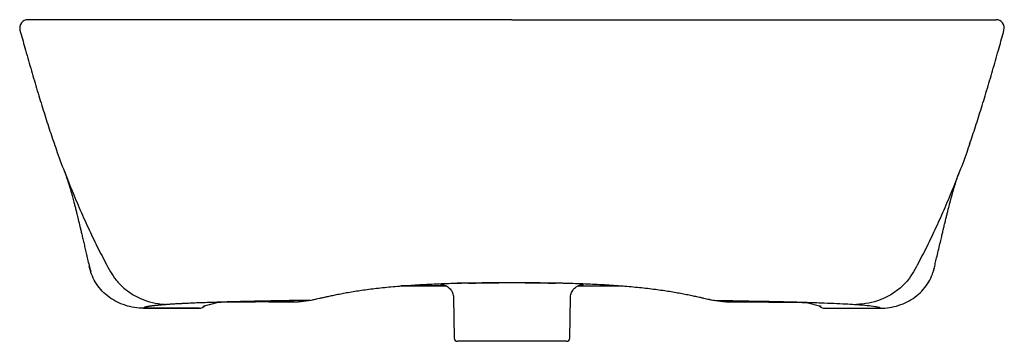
# Model space of a CAD drawing. Header units: millimetres. Extents: x 3968.264 to 3968.861, y 2581.361 to 2581.556.
import ezdxf

# ---------------------------------------------------------------- set-up
doc = ezdxf.new("R2010")
doc.units = ezdxf.units.MM
doc.layers.add('SANINDUSA', color=3, linetype='Continuous')

msp = doc.modelspace()

# ---------------------------------------------------------------- linework, layer by layer
at = {"layer": 'SANINDUSA'}
for p, q in [((3968.26461, 2581.55009), (3968.26462, 2581.55008)), ((3968.86072, 2581.55009), (3968.86073, 2581.55008)), ((3968.4952, 2581.39498), (3968.52282, 2581.39498)), ((3968.52281, 2581.39499), (3968.4953, 2581.39499)), ((3968.53623, 2581.39668), (3968.52951, 2581.39668)), ((3968.60247, 2581.39498), (3968.63011, 2581.39498)), ((3968.60249, 2581.39499), (3968.63001, 2581.39499)), ((3968.43019, 2581.38541), (3968.41527, 2581.38531)), ((3968.41527, 2581.38531), (3968.41531, 2581.3853)), ((3968.41531, 2581.3853), (3968.43022, 2581.38541)), ((3968.43019, 2581.38541), (3968.43022, 2581.38541)), ((3968.43484, 2581.38555), (3968.44089, 2581.38631)), ((3968.52719, 2581.38803), (3968.52762, 2581.36338)), ((3968.59769, 2581.36338), (3968.59812, 2581.38803)), ((3968.68441, 2581.38631), (3968.69047, 2581.38555)), ((3968.69508, 2581.38541), (3968.71, 2581.3853)), ((3968.69512, 2581.38541), (3968.69508, 2581.38541)), ((3968.71003, 2581.38531), (3968.71, 2581.3853)), ((3968.33934, 2581.38149), (3968.37309, 2581.38149)), ((3968.37309, 2581.38149), (3968.33944, 2581.38149)), ((3968.37309, 2581.38149), (3968.37309, 2581.38149)), ((3968.37559, 2581.38282), (3968.384, 2581.38487)), ((3968.74102, 2581.38494), (3968.74972, 2581.38282)), ((3968.75221, 2581.38149), (3968.78597, 2581.38149)), ((3968.75221, 2581.38149), (3968.78587, 2581.38149)), ((3968.75221, 2581.38149), (3968.75221, 2581.38149)), ((3968.59569, 2581.36142), (3968.52962, 2581.36142))]:
    msp.add_line(p, q, dxfattribs=at)
at = {"layer": 'SANINDUSA', "flags": 128}
msp.add_lwpolyline([(3968.73158, 2581.38516), (3968.73354, 2581.38514), (3968.73461, 2581.38513)], dxfattribs=at)
at = {"layer": 'SANINDUSA'}
for centre, radius, start, end in [((3968.26932, 2581.55142), 0.005, 89.98713, 195.73291), ((3968.85598, 2581.55142), 0.005, 344.30109, 90.01288), ((3968.39237, 2581.26557), 0.11959, 89.35035, 94.01525), ((3968.52962, 2581.36342), 0.002, 181, 270), ((3968.59569, 2581.36342), 0.002, 270, 359)]:
    msp.add_arc(centre, radius, start, end, dxfattribs=at)
for centre, major_axis, ratio, start_param, end_param in [((3968.56265, 2581.39589), (0.04346, 0), 0.02295, 2.590497, 3.408309), ((3968.56265, 2581.39589), (0.04346, 0), 0.02295, 2.2243, 2.590497), ((3968.56265, 2581.39589), (0.04346, 0), 0.02295, 0.557753, 0.917293), ((3968.56265, 2581.39589), (0.04346, 0), 0.02295, 6.018077, 6.840938), ((3968.37309, 2581.38649), (0.005, 0), 0.999947, 4.712389, 5.539956), ((3968.75221, 2581.38649), (0.005, 0), 0.999947, 3.884822, 4.712389)]:
    msp.add_ellipse(centre, major_axis=major_axis, ratio=ratio, start_param=start_param, end_param=end_param, dxfattribs=at)
for points, knots in [([(3968.3583, 2581.55642), (3968.35416, 2581.55642), (3968.34589, 2581.55642), (3968.33413, 2581.55642), (3968.32296, 2581.55642), (3968.31253, 2581.55642), (3968.30301, 2581.55642), (3968.29525, 2581.55642), (3968.28852, 2581.55642), (3968.28278, 2581.55642), (3968.2777, 2581.55642), (3968.27373, 2581.55642), (3968.27103, 2581.55642), (3968.26954, 2581.55642), (3968.26947, 2581.55642), (3968.26944, 2581.55642)], [0, 0, 0, 0, 0.080235, 0.160468, 0.243145, 0.326111, 0.409059, 0.491711, 0.553234, 0.631521, 0.710092, 0.788651, 0.866921, 0.942779, 1, 1, 1, 1]), ([(3968.56265, 2581.55642), (3968.55372, 2581.55642), (3968.5448, 2581.55642), (3968.53144, 2581.55642), (3968.52699, 2581.55642), (3968.5181, 2581.55642), (3968.51368, 2581.55642), (3968.4916, 2581.55642), (3968.47414, 2581.55642), (3968.45257, 2581.55642), (3968.44828, 2581.55642), (3968.43975, 2581.55642), (3968.43551, 2581.55642), (3968.42287, 2581.55642), (3968.41454, 2581.55642), (3968.40219, 2581.55642), (3968.3981, 2581.55642), (3968.38997, 2581.55642), (3968.38593, 2581.55642), (3968.37392, 2581.55642), (3968.36604, 2581.55642), (3968.3583, 2581.55642)], [0, 0, 0, 0, 0.125, 0.125, 0.1875, 0.1875, 0.25, 0.25, 0.5, 0.5, 0.5625, 0.5625, 0.625, 0.625, 0.75, 0.75, 0.8125, 0.8125, 0.875, 0.875, 1, 1, 1, 1]), ([(3968.56265, 2581.55642), (3968.57159, 2581.55642), (3968.58051, 2581.55642), (3968.59387, 2581.55642), (3968.59832, 2581.55642), (3968.6072, 2581.55642), (3968.61163, 2581.55642), (3968.63371, 2581.55642), (3968.65117, 2581.55642), (3968.67273, 2581.55642), (3968.67703, 2581.55642), (3968.68556, 2581.55642), (3968.6898, 2581.55642), (3968.70244, 2581.55642), (3968.71077, 2581.55642), (3968.72311, 2581.55642), (3968.7272, 2581.55642), (3968.73533, 2581.55642), (3968.73937, 2581.55642), (3968.75139, 2581.55642), (3968.75926, 2581.55642), (3968.767, 2581.55642)], [0, 0, 0, 0, 0.125, 0.125, 0.1875, 0.1875, 0.25, 0.25, 0.5, 0.5, 0.5625, 0.5625, 0.625, 0.625, 0.75, 0.75, 0.8125, 0.8125, 0.875, 0.875, 1, 1, 1, 1]), ([(3968.767, 2581.55642), (3968.77114, 2581.55642), (3968.77942, 2581.55642), (3968.79117, 2581.55642), (3968.80234, 2581.55642), (3968.81278, 2581.55642), (3968.82229, 2581.55642), (3968.83005, 2581.55642), (3968.83678, 2581.55642), (3968.84252, 2581.55642), (3968.84761, 2581.55642), (3968.85157, 2581.55642), (3968.85428, 2581.55642), (3968.85577, 2581.55642), (3968.85584, 2581.55642), (3968.85587, 2581.55642)], [0, 0, 0, 0, 0.080235, 0.160468, 0.243146, 0.326111, 0.409059, 0.491711, 0.553234, 0.631521, 0.710092, 0.788651, 0.866921, 0.942779, 1, 1, 1, 1]), ([(3968.26451, 2581.55006), (3968.2655, 2581.5465), (3968.26766, 2581.53868), (3968.27101, 2581.52691), (3968.27457, 2581.51473), (3968.27816, 2581.50292), (3968.28176, 2581.49155), (3968.28418, 2581.48441), (3968.28539, 2581.48085)], [0, 0, 0, 0, 0.141707, 0.311278, 0.482867, 0.6555, 0.828203, 1, 1, 1, 1]), ([(3968.83991, 2581.48085), (3968.84112, 2581.48441), (3968.84354, 2581.49155), (3968.84715, 2581.50292), (3968.85073, 2581.51473), (3968.85429, 2581.52691), (3968.85764, 2581.53868), (3968.85981, 2581.54651), (3968.86079, 2581.55007)], [0, 0, 0, 0, 0.17178, 0.344465, 0.517081, 0.688653, 0.858206, 1, 1, 1, 1]), ([(3968.28524, 2581.48146), (3968.28586, 2581.47959), (3968.28803, 2581.47313), (3968.29201, 2581.46285), (3968.29707, 2581.45011), (3968.30146, 2581.43987), (3968.30507, 2581.43186), (3968.30782, 2581.42597), (3968.31063, 2581.42019), (3968.31347, 2581.41454), (3968.31638, 2581.40902), (3968.31923, 2581.40357), (3968.32272, 2581.39825), (3968.32742, 2581.39352), (3968.33309, 2581.38945), (3968.33951, 2581.38637), (3968.34649, 2581.38428), (3968.3514, 2581.38391), (3968.35387, 2581.38373)], [0, 0, 0, 0, 0.042184, 0.146124, 0.249926, 0.353365, 0.405173, 0.456803, 0.508228, 0.559422, 0.610359, 0.661016, 0.711672, 0.767957, 0.824908, 0.882554, 0.940892, 1, 1, 1, 1]), ([(3968.84007, 2581.48146), (3968.83944, 2581.47959), (3968.83727, 2581.47313), (3968.8333, 2581.46285), (3968.82824, 2581.45011), (3968.82385, 2581.43987), (3968.82024, 2581.43186), (3968.81748, 2581.42597), (3968.81468, 2581.42019), (3968.81184, 2581.41454), (3968.80892, 2581.40902), (3968.80607, 2581.40357), (3968.80259, 2581.39825), (3968.79789, 2581.39352), (3968.79221, 2581.38945), (3968.78579, 2581.38637), (3968.77882, 2581.38428), (3968.77391, 2581.38391), (3968.77143, 2581.38373)], [0, 0, 0, 0, 0.042184, 0.146124, 0.249926, 0.353365, 0.405173, 0.456803, 0.508228, 0.559422, 0.610359, 0.661016, 0.711672, 0.767957, 0.824908, 0.882554, 0.940892, 1, 1, 1, 1]), ([(3968.29136, 2581.46458), (3968.29151, 2581.4642), (3968.29178, 2581.46349), (3968.29219, 2581.46236), (3968.29257, 2581.46127), (3968.29293, 2581.46022), (3968.29325, 2581.45926), (3968.29353, 2581.45841), (3968.29378, 2581.45761), (3968.29403, 2581.45683), (3968.29425, 2581.45612), (3968.29446, 2581.45542), (3968.29492, 2581.45392), (3968.29547, 2581.45199), (3968.29626, 2581.44918), (3968.29706, 2581.44619), (3968.29776, 2581.44352), (3968.29834, 2581.44123), (3968.29895, 2581.43882), (3968.29979, 2581.43536), (3968.30062, 2581.43192), (3968.30136, 2581.42881), (3968.30194, 2581.42634), (3968.30264, 2581.4234), (3968.30336, 2581.42034), (3968.3041, 2581.41719), (3968.30488, 2581.41379), (3968.30574, 2581.41018), (3968.30645, 2581.40671), (3968.30711, 2581.40452), (3968.30739, 2581.40359)], [0, 0, 0, 0, 0.059559, 0.112389, 0.15862, 0.198379, 0.231792, 0.25363, 0.271707, 0.287959, 0.304147, 0.320275, 0.336344, 0.411389, 0.477438, 0.542447, 0.586191, 0.629701, 0.673109, 0.716923, 0.761345, 0.781051, 0.800783, 0.820714, 0.843356, 0.870243, 0.900663, 0.934846, 0.972521, 1, 1, 1, 1]), ([(3968.81774, 2581.40293), (3968.81789, 2581.40338), (3968.81825, 2581.40443), (3968.81879, 2581.40689), (3968.81952, 2581.41014), (3968.82041, 2581.41391), (3968.82145, 2581.41827), (3968.82242, 2581.42237), (3968.82321, 2581.42569), (3968.82389, 2581.42857), (3968.82452, 2581.43121), (3968.82514, 2581.4338), (3968.82571, 2581.43618), (3968.82629, 2581.43852), (3968.82681, 2581.44061), (3968.82728, 2581.44249), (3968.82776, 2581.44436), (3968.82827, 2581.44631), (3968.82883, 2581.44839), (3968.82938, 2581.45037), (3968.8299, 2581.45224), (3968.83037, 2581.45386), (3968.83076, 2581.45515), (3968.83107, 2581.45618), (3968.83136, 2581.4571), (3968.83168, 2581.45812), (3968.83205, 2581.45924), (3968.83245, 2581.46045), (3968.8329, 2581.46175), (3968.8334, 2581.46315), (3968.83376, 2581.46409), (3968.83394, 2581.46458)], [0, 0, 0, 0, 0.0245067, 0.0582434, 0.0899365, 0.1201311, 0.1494696, 0.1763882, 0.19914, 0.219321, 0.2454344, 0.2762892, 0.310431, 0.3427748, 0.374251, 0.4031083, 0.4303681, 0.4682234, 0.5101643, 0.5554653, 0.5982588, 0.6372463, 0.6724894, 0.6960048, 0.7242879, 0.757432, 0.7955399, 0.8387242, 0.8871069, 0.9408189, 1, 1, 1, 1]), ([(3968.33944, 2581.38149), (3968.33899, 2581.38149), (3968.33666, 2581.38152), (3968.33242, 2581.38202), (3968.32699, 2581.38353), (3968.32189, 2581.38588), (3968.31731, 2581.38896), (3968.31327, 2581.39282), (3968.31004, 2581.3972), (3968.30777, 2581.40196), (3968.30691, 2581.4052), (3968.30649, 2581.4068)], [0, 0, 0, 0, 0.029977, 0.155327, 0.283949, 0.404725, 0.528666, 0.650534, 0.776252, 0.889985, 1, 1, 1, 1]), ([(3968.78587, 2581.38149), (3968.78631, 2581.38149), (3968.78864, 2581.38152), (3968.79288, 2581.38202), (3968.79832, 2581.38353), (3968.80341, 2581.38588), (3968.80799, 2581.38896), (3968.81204, 2581.39282), (3968.81526, 2581.3972), (3968.81744, 2581.40171), (3968.81823, 2581.4047), (3968.81859, 2581.40603)], [0, 0, 0, 0, 0.030522, 0.158151, 0.289112, 0.412083, 0.538278, 0.662362, 0.790366, 0.906166, 1, 1, 1, 1]), ([(3968.44903, 2581.38817), (3968.44975, 2581.38833), (3968.4513, 2581.38869), (3968.45402, 2581.38929), (3968.45715, 2581.38994), (3968.46059, 2581.39061), (3968.46434, 2581.39128), (3968.46835, 2581.39193), (3968.4726, 2581.39256), (3968.47707, 2581.39315), (3968.48179, 2581.39372), (3968.48673, 2581.39424), (3968.49186, 2581.39473), (3968.49716, 2581.39515), (3968.50261, 2581.39553), (3968.50821, 2581.39586), (3968.51398, 2581.39615), (3968.51989, 2581.39639), (3968.52591, 2581.39659), (3968.53201, 2581.39676), (3968.53814, 2581.39688), (3968.54432, 2581.39699), (3968.55056, 2581.39707), (3968.55668, 2581.39711), (3968.56072, 2581.3971), (3968.56265, 2581.3971)], [0, 0, 0, 0, 0.035679, 0.077051, 0.119198, 0.162169, 0.205955, 0.250364, 0.293787, 0.337702, 0.381959, 0.426414, 0.470916, 0.515281, 0.559314, 0.603577, 0.648129, 0.69284, 0.73757, 0.782157, 0.826536, 0.870368, 0.914604, 0.95917, 1, 1, 1, 1]), ([(3968.53623, 2581.39668), (3968.53718, 2581.3967), (3968.53815, 2581.39672), (3968.54016, 2581.39675), (3968.54118, 2581.39677), (3968.54326, 2581.39681), (3968.54432, 2581.39683), (3968.54649, 2581.39687), (3968.5476, 2581.39689), (3968.54929, 2581.39691), (3968.54986, 2581.39692), (3968.551, 2581.39693), (3968.55157, 2581.39694), (3968.55329, 2581.39696), (3968.55444, 2581.39697), (3968.55792, 2581.397), (3968.56027, 2581.39701), (3968.56503, 2581.39701), (3968.56738, 2581.397), (3968.57087, 2581.39697), (3968.57202, 2581.39696), (3968.57374, 2581.39694), (3968.57431, 2581.39693), (3968.57545, 2581.39692), (3968.57602, 2581.39691), (3968.57771, 2581.39689), (3968.57882, 2581.39687), (3968.58098, 2581.39683), (3968.58204, 2581.39681), (3968.58413, 2581.39677), (3968.58515, 2581.39675), (3968.58715, 2581.39672), (3968.58813, 2581.3967), (3968.58908, 2581.39668)], [0, 0, 0, 0, 0.0625, 0.0625, 0.125, 0.125, 0.1875, 0.1875, 0.25, 0.25, 0.28125, 0.28125, 0.3125, 0.3125, 0.375, 0.375, 0.5, 0.5, 0.625, 0.625, 0.6875, 0.6875, 0.71875, 0.71875, 0.75, 0.75, 0.8125, 0.8125, 0.875, 0.875, 0.9375, 0.9375, 1, 1, 1, 1]), ([(3968.56265, 2581.3971), (3968.56464, 2581.3971), (3968.56874, 2581.39711), (3968.57495, 2581.39706), (3968.58126, 2581.39698), (3968.58747, 2581.39687), (3968.59358, 2581.39675), (3968.59961, 2581.39659), (3968.60557, 2581.39639), (3968.61147, 2581.39614), (3968.61725, 2581.39585), (3968.62289, 2581.39552), (3968.62835, 2581.39514), (3968.63362, 2581.39471), (3968.63873, 2581.39423), (3968.64366, 2581.3937), (3968.6484, 2581.39313), (3968.65292, 2581.39253), (3968.65718, 2581.3919), (3968.66116, 2581.39125), (3968.66491, 2581.39057), (3968.66843, 2581.38989), (3968.67165, 2581.38921), (3968.67427, 2581.38863), (3968.67569, 2581.3883), (3968.67626, 2581.38817)], [0, 0, 0, 0, 0.041879, 0.086794, 0.131536, 0.176012, 0.220086, 0.263818, 0.308262, 0.3529, 0.397608, 0.442221, 0.486599, 0.530688, 0.574753, 0.619279, 0.663865, 0.708311, 0.752471, 0.796201, 0.839493, 0.884179, 0.928165, 0.971254, 1, 1, 1, 1]), ([(3968.5209, 2581.39565), (3968.52089, 2581.39565), (3968.52087, 2581.39566), (3968.521, 2581.39563), (3968.52131, 2581.39557), (3968.52179, 2581.39543), (3968.52246, 2581.39518), (3968.52329, 2581.39477), (3968.52422, 2581.39414), (3968.52516, 2581.39326), (3968.52601, 2581.39215), (3968.52666, 2581.39086), (3968.52709, 2581.38946), (3968.52715, 2581.38849), (3968.52718, 2581.38802)], [0, 0, 0, 0, 0.045203, 0.140848, 0.217931, 0.286316, 0.353105, 0.425057, 0.508403, 0.600625, 0.698091, 0.799115, 0.902192, 1, 1, 1, 1]), ([(3968.59813, 2581.38804), (3968.59813, 2581.38808), (3968.59809, 2581.38864), (3968.59829, 2581.38969), (3968.59873, 2581.39108), (3968.59939, 2581.39228), (3968.60017, 2581.39328), (3968.60102, 2581.39408), (3968.60187, 2581.39468), (3968.60265, 2581.39509), (3968.6033, 2581.39536), (3968.6038, 2581.39552), (3968.60416, 2581.3956), (3968.60437, 2581.39565), (3968.60446, 2581.39566), (3968.60443, 2581.39565), (3968.60443, 2581.39565)], [0, 0, 0, 0, 0.00861, 0.117135, 0.218067, 0.312574, 0.401251, 0.484037, 0.560137, 0.628423, 0.690187, 0.750923, 0.816906, 0.894287, 0.990891, 1, 1, 1, 1]), ([(3968.42881, 2581.38609), (3968.42841, 2581.38609), (3968.4276, 2581.38607), (3968.4264, 2581.38605), (3968.4252, 2581.38603), (3968.42402, 2581.38601), (3968.42283, 2581.38599), (3968.42166, 2581.38597), (3968.42049, 2581.38595), (3968.41933, 2581.38593), (3968.41818, 2581.3859), (3968.41704, 2581.38588), (3968.4159, 2581.38586), (3968.41477, 2581.38584), (3968.41365, 2581.38582), (3968.41254, 2581.38579), (3968.41143, 2581.38577), (3968.41033, 2581.38575), (3968.40923, 2581.38572), (3968.40815, 2581.3857), (3968.40707, 2581.38568), (3968.406, 2581.38565), (3968.40494, 2581.38563), (3968.40228, 2581.38557), (3968.39812, 2581.38547), (3968.39266, 2581.38533), (3968.38746, 2581.38519), (3968.38252, 2581.38504), (3968.37787, 2581.38489), (3968.37351, 2581.38473), (3968.36944, 2581.38457), (3968.36651, 2581.38444), (3968.36453, 2581.38435), (3968.36339, 2581.38429), (3968.36229, 2581.38424), (3968.36121, 2581.38418), (3968.36017, 2581.38413), (3968.35917, 2581.38407), (3968.3582, 2581.38402), (3968.35726, 2581.38396), (3968.35636, 2581.3839), (3968.3555, 2581.38385), (3968.35466, 2581.38379), (3968.35414, 2581.38375), (3968.35387, 2581.38373)], [0, 0, 0, 0, 0.011569, 0.023127, 0.034673, 0.046209, 0.057734, 0.06925, 0.080758, 0.092256, 0.103747, 0.115231, 0.126708, 0.138179, 0.149645, 0.161105, 0.172561, 0.184014, 0.195463, 0.206909, 0.218353, 0.229796, 0.241237, 0.252679, 0.316208, 0.379451, 0.442507, 0.505478, 0.568267, 0.630786, 0.69314, 0.755433, 0.775924, 0.796383, 0.816813, 0.837217, 0.857599, 0.877965, 0.898316, 0.918657, 0.938992, 0.959325, 0.97966, 1, 1, 1, 1]), ([(3968.44021, 2581.38627), (3968.43978, 2581.38626), (3968.43892, 2581.38625), (3968.43763, 2581.38623), (3968.43635, 2581.38621), (3968.43508, 2581.38619), (3968.43381, 2581.38617), (3968.43255, 2581.38615), (3968.4313, 2581.38613), (3968.43005, 2581.38611), (3968.42923, 2581.3861), (3968.42881, 2581.38609)], [0, 0, 0, 0, 0.11132, 0.222575, 0.333771, 0.444912, 0.556005, 0.667054, 0.778066, 0.889046, 1, 1, 1, 1]), ([(3968.43022, 2581.38541), (3968.43065, 2581.38541), (3968.43152, 2581.38542), (3968.43265, 2581.38544), (3968.4336, 2581.38547), (3968.43427, 2581.3855), (3968.43459, 2581.38552), (3968.43483, 2581.38555), (3968.43485, 2581.38556)], [0, 0, 0, 0, 0.204414, 0.414219, 0.62668, 0.848737, 0.987689, 1, 1, 1, 1]), ([(3968.44024, 2581.38628), (3968.44023, 2581.38627), (3968.44022, 2581.38627), (3968.44021, 2581.38627), (3968.44021, 2581.38627), (3968.44021, 2581.38627), (3968.44021, 2581.38627)], [0, 0, 0, 0, 0.000164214, 0.000164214, 0.000164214, 0.000164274, 0.000164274, 0.000164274, 0.000164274]), ([(3968.44021, 2581.38627), (3968.44022, 2581.38627), (3968.44023, 2581.38627), (3968.44024, 2581.38627), (3968.44025, 2581.38627), (3968.44026, 2581.38627), (3968.44026, 2581.38627), (3968.44027, 2581.38627), (3968.44027, 2581.38627), (3968.44027, 2581.38627)], [0, 0, 0, 0, 0.00003075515, 0.00003075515, 0.00003075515, 0.000056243, 0.000056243, 0.000056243, 0.00006738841, 0.00006738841, 0.00006738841, 0.00006738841]), ([(3968.44089, 2581.38631), (3968.44249, 2581.38674), (3968.44302, 2581.38686), (3968.4442, 2581.38712), (3968.44589, 2581.38749), (3968.44752, 2581.38784), (3968.44866, 2581.3881), (3968.44903, 2581.38817)], [0, 0, 0, 0, 0.12324, 0.364305, 0.616322, 0.874391, 1, 1, 1, 1]), ([(3968.67629, 2581.38818), (3968.6764, 2581.38815), (3968.6773, 2581.38795), (3968.6788, 2581.38762), (3968.68063, 2581.38722), (3968.68205, 2581.38691), (3968.68271, 2581.38676), (3968.68441, 2581.38631)], [0, 0, 0, 0, 0.038092, 0.29849, 0.557961, 0.815421, 1, 1, 1, 1]), ([(3968.68509, 2581.38627), (3968.68509, 2581.38627), (3968.68508, 2581.38627), (3968.68507, 2581.38627), (3968.68506, 2581.38627), (3968.68505, 2581.38627), (3968.68504, 2581.38627), (3968.68504, 2581.38627), (3968.68503, 2581.38627), (3968.68503, 2581.38627)], [0, 0, 0, 0, 0.00003075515, 0.00003075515, 0.00003075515, 0.000056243, 0.000056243, 0.000056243, 0.00006738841, 0.00006738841, 0.00006738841, 0.00006738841]), ([(3968.68507, 2581.38628), (3968.68508, 2581.38627), (3968.68509, 2581.38627), (3968.68509, 2581.38627), (3968.68509, 2581.38627), (3968.68509, 2581.38627), (3968.68509, 2581.38627)], [0, 0, 0, 0, 0.000164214, 0.000164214, 0.000164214, 0.000164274, 0.000164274, 0.000164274, 0.000164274]), ([(3968.69047, 2581.38555), (3968.69047, 2581.38555), (3968.69061, 2581.38553), (3968.69084, 2581.38552), (3968.6913, 2581.38548), (3968.69198, 2581.38546), (3968.69299, 2581.38543), (3968.69404, 2581.38542), (3968.69479, 2581.38541), (3968.69509, 2581.38541)], [0, 0, 0, 0, 0.003299, 0.086968, 0.229165, 0.441304, 0.645196, 0.859398, 1, 1, 1, 1]), ([(3968.69649, 2581.38609), (3968.70529, 2581.38595), (3968.71366, 2581.38578), (3968.7253, 2581.38552), (3968.72904, 2581.38543), (3968.73615, 2581.38524), (3968.73954, 2581.38514), (3968.74594, 2581.38494), (3968.74896, 2581.38483), (3968.75458, 2581.38462), (3968.75719, 2581.38451), (3968.76199, 2581.38429), (3968.76418, 2581.38418), (3968.76813, 2581.38396), (3968.76989, 2581.38384), (3968.77143, 2581.38373)], [0, 0, 0, 0, 0.25, 0.25, 0.375, 0.375, 0.5, 0.5, 0.625, 0.625, 0.75, 0.75, 0.875, 0.875, 1, 1, 1, 1]), ([(3968.73455, 2581.38513), (3968.73512, 2581.38512), (3968.73629, 2581.3851), (3968.73782, 2581.38507), (3968.73912, 2581.38503), (3968.7401, 2581.385), (3968.74071, 2581.38496), (3968.74101, 2581.38494), (3968.74102, 2581.38494), (3968.74102, 2581.38494)], [0, 0, 0, 0, 0.169251, 0.342783, 0.515105, 0.685026, 0.829102, 0.945881, 1, 1, 1, 1]), ([(3968.35387, 2581.38373), (3968.3537, 2581.38372), (3968.35335, 2581.38369), (3968.35284, 2581.38365), (3968.35234, 2581.38361), (3968.35185, 2581.38357), (3968.35136, 2581.38354), (3968.35089, 2581.3835), (3968.35043, 2581.38346), (3968.34997, 2581.38342), (3968.34953, 2581.38338), (3968.34909, 2581.38334), (3968.34867, 2581.3833), (3968.34825, 2581.38326), (3968.34784, 2581.38322), (3968.34745, 2581.38318), (3968.34706, 2581.38314), (3968.34668, 2581.3831), (3968.34631, 2581.38306), (3968.34595, 2581.38302), (3968.34561, 2581.38298), (3968.34527, 2581.38294), (3968.34494, 2581.3829), (3968.34461, 2581.38286), (3968.3443, 2581.38282), (3968.344, 2581.38279), (3968.34371, 2581.38275), (3968.34343, 2581.38271), (3968.34315, 2581.38267), (3968.34289, 2581.38263), (3968.34255, 2581.38257), (3968.34216, 2581.38251), (3968.34173, 2581.38243), (3968.34134, 2581.38235), (3968.34098, 2581.38227), (3968.34066, 2581.38219), (3968.34038, 2581.38212), (3968.34013, 2581.38204), (3968.33992, 2581.38196), (3968.33975, 2581.38188), (3968.33961, 2581.3818), (3968.33951, 2581.38172), (3968.33945, 2581.38165), (3968.33942, 2581.38157), (3968.33943, 2581.38151), (3968.33944, 2581.38149)], [0, 0, 0, 0, 0.017878, 0.035746, 0.053605, 0.071454, 0.089295, 0.107128, 0.124953, 0.142771, 0.160582, 0.178388, 0.196189, 0.213984, 0.231775, 0.249563, 0.267347, 0.285128, 0.302908, 0.320685, 0.338462, 0.356238, 0.374014, 0.39179, 0.409568, 0.427347, 0.445128, 0.462912, 0.480699, 0.498489, 0.516284, 0.550919, 0.585525, 0.620106, 0.654666, 0.68921, 0.72374, 0.758262, 0.792778, 0.827294, 0.861813, 0.896339, 0.930876, 0.965429, 1, 1, 1, 1]), ([(3968.3754, 2581.38276), (3968.3754, 2581.38277), (3968.3754, 2581.38277), (3968.37552, 2581.3828), (3968.37559, 2581.38282)], [0, 0, 0, 0, 0.4499877, 1, 1, 1, 1]), ([(3968.74972, 2581.38282), (3968.7498, 2581.38279), (3968.74992, 2581.38276), (3968.7499, 2581.38277), (3968.7499, 2581.38277)], [0, 0, 0, 0, 0.694841, 1, 1, 1, 1]), ([(3968.77143, 2581.38373), (3968.77388, 2581.38355), (3968.77603, 2581.38337), (3968.77971, 2581.38299), (3968.78124, 2581.38281), (3968.78366, 2581.38243), (3968.78455, 2581.38224), (3968.78569, 2581.38187), (3968.78593, 2581.38168), (3968.78587, 2581.38149)], [0, 0, 0, 0, 0.25, 0.25, 0.5, 0.5, 0.75, 0.75, 1, 1, 1, 1])]:
    msp.add_open_spline(points, degree=3, knots=knots, dxfattribs=at)
for points in [[(3968.41527, 2581.38531), (3968.40811, 2581.38525), (3968.40093, 2581.38521), (3968.39373, 2581.38516)], [(3968.68509, 2581.38627), (3968.689, 2581.38621), (3968.6928, 2581.38615), (3968.69649, 2581.38609)], [(3968.71003, 2581.38531), (3968.7172, 2581.38525), (3968.72438, 2581.38521), (3968.73158, 2581.38516)]]:
    msp.add_open_spline(points, degree=3, dxfattribs=at)

doc.saveas('drawing.dxf')
